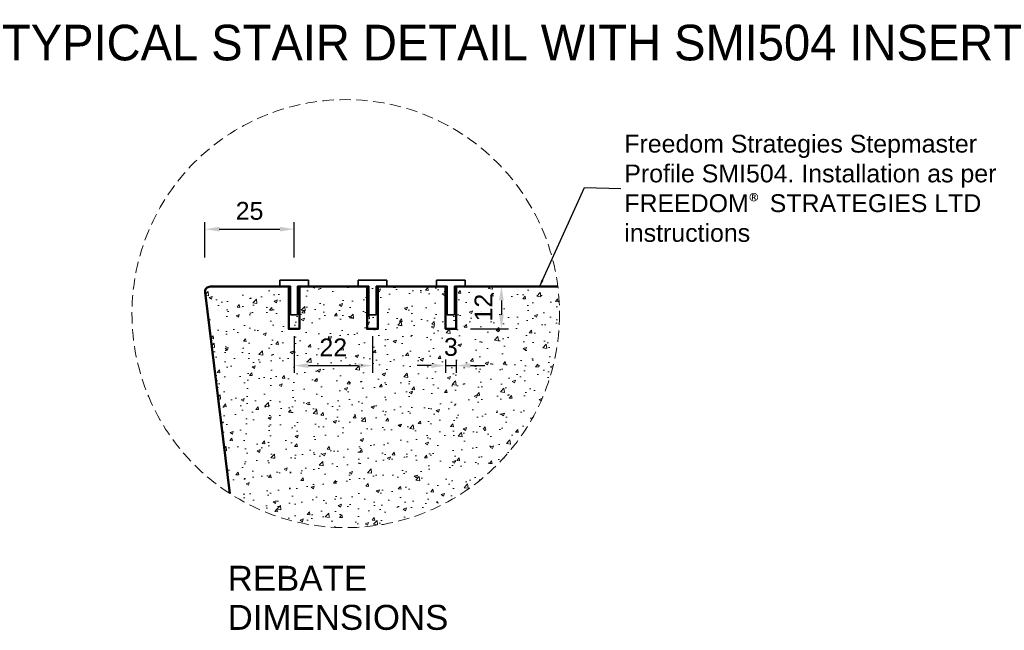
# Model space of a CAD drawing. Header units: millimetres. Extents: x -347 to 646, y -989 to 80.
# Tile 3 of 4: x -52 to 224, y -91 to 80. Entities that reach past the tile are written whole.
import ezdxf

# ---------------------------------------------------------------- set-up
doc = ezdxf.new("R2010")
doc.units = ezdxf.units.MM
doc.linetypes.add('HIDDEN2', pattern=[4.7625, 3.175, -1.5875])
for name, color, linetype, lineweight in [('FS-DETAIL', 3, 'Continuous', 35), ('FS-DETAIL-HATCH', 253, 'Continuous', 13), ('FS-DETAIL-THICK', 2, 'Continuous', 50), ('FS-DETAIL-THIN', 8, 'Continuous', 18), ('FS-DIM', 14, 'Continuous', 15), ('FS-TEXT', 7, 'Continuous', 25)]:
    doc.layers.add(name, color=color, linetype=linetype, lineweight=lineweight)
doc.styles.add('Arial', font='arial.ttf', dxfattribs={"height": 2.5})
doc.dimstyles.new('Diagonal_2.5mm Arial', dxfattribs={"dimtxt": 2.5, "dimasz": 2, "dimexe": 1, "dimexo": 2, "dimgap": 1, "dimtad": 0, "dimdec": 0, "dimzin": 0, "dimdsep": 46, "dimtxsty": 'Arial', "dimcen": 2, "dimdle": 4, "dimclrd": 256, "dimclre": 256, "dimclrt": 50, "dimaunit": 1, "dimadec": 0, "dimazin": 0, "dimtfac": 1, "dimtdec": 0, "dimtix": 1, "dimtmove": 2, "dimatfit": 3, "dimfxl": 1, "dimtvp": 1, "dimtolj": 1, "dimtzin": 0, "dimarcsym": 0})
doc.dimstyles.new('Diagonal_2.5mm Arial$7', dxfattribs={"dimtxt": 2.5, "dimasz": 2, "dimexe": 1, "dimexo": 2, "dimgap": 1, "dimtad": 0, "dimdec": 0, "dimzin": 0, "dimdsep": 46, "dimtxsty": 'Arial', "dimcen": 2, "dimdle": 4, "dimclrd": 1, "dimclre": 256, "dimclrt": 7, "dimaunit": 1, "dimadec": 0, "dimazin": 0, "dimtfac": 1, "dimtdec": 0, "dimtix": 1, "dimtmove": 2, "dimatfit": 3, "dimfxl": 1, "dimtvp": 1, "dimtolj": 1, "dimtzin": 0, "dimarcsym": 0})

# ---------------------------------------------------------------- blocks, each defined once
blk = doc.blocks.new('FS_SMI504')
at = {"layer": 'FS-DETAIL', "color": 0}
for p, q in [((-4, 4.7), (4, 4.7)), ((-4, 3), (-4, 4.7)), ((-1, 3), (-4, 3)), ((-1, -5), (-1, 3)), ((4, 3), (1, 3)), ((1, 3), (1, -5)), ((4, 4.7), (4, 3)), ((1, -5), (-1, -5))]:
    blk.add_line(p, q, dxfattribs=at)
blk = doc.blocks.new('*D19')
at = {"layer": 'Defpoints', "color": 0, "transparency": 16777216}
for p in [(25.12, 21.09), (0.11, 9.1), (25.12, 9.1)]:
    blk.add_point(p, dxfattribs=at)
at = {"layer": 'FS-DIM', "lineweight": -2, "transparency": 16777216}
for p, q in [((0.11, 13.1), (0.11, 23.09)), ((25.12, 13.1), (25.12, 23.09)), ((4.11, 21.09), (21.12, 21.09))]:
    blk.add_line(p, q, dxfattribs=at)
at = {"layer": 'FS-DIM', "transparency": 16777216}
for points in [[(4.11, 21.75), (4.11, 20.42), (0.11, 21.09)], [(21.12, 21.75), (21.12, 20.42), (25.12, 21.09)]]:
    blk.add_solid(points, dxfattribs=at)
at = {"layer": 'FS-DIM', "color": 50, "transparency": 16777216, "insert": (12.62, 26.19), "char_height": 5, "attachment_point": 5, "style": 'Arial'}
blk.add_mtext('\\A1;25', dxfattribs=at)
blk = doc.blocks.new('*D20')
at = {"layer": 'Defpoints', "color": 0, "transparency": 16777216}
for p in [(25.12, -4.87), (47.12, -4.87), (47.12, -17.17)]:
    blk.add_point(p, dxfattribs=at)
at = {"layer": 'FS-DIM', "lineweight": -2, "transparency": 16777216}
for p, q in [((25.12, -8.87), (25.12, -19.17)), ((47.12, -8.87), (47.12, -19.17)), ((29.12, -17.17), (43.12, -17.17))]:
    blk.add_line(p, q, dxfattribs=at)
at = {"layer": 'FS-DIM', "transparency": 16777216}
for points in [[(29.12, -16.5), (29.12, -17.84), (25.12, -17.17)], [(43.12, -16.5), (43.12, -17.84), (47.12, -17.17)]]:
    blk.add_solid(points, dxfattribs=at)
at = {"layer": 'FS-DIM', "color": 50, "transparency": 16777216, "insert": (36.12, -12.06), "char_height": 5, "attachment_point": 5, "style": 'Arial'}
blk.add_mtext('\\A1;22', dxfattribs=at)
blk = doc.blocks.new('*D21')
at = {"layer": 'Defpoints', "color": 0, "transparency": 16777216}
for p in [(70.62, 5.1), (70.62, -6.9), (83.29, -6.9)]:
    blk.add_point(p, dxfattribs=at)
at = {"layer": 'FS-DIM', "lineweight": -2, "transparency": 16777216}
for p, q in [((74.62, 5.1), (85.29, 5.1)), ((83.29, 1.1), (83.29, -2.9)), ((74.62, -6.9), (85.29, -6.9))]:
    blk.add_line(p, q, dxfattribs=at)
at = {"layer": 'FS-DIM', "transparency": 16777216}
for points in [[(82.63, 1.1), (83.96, 1.1), (83.29, 5.1)], [(82.63, -2.9), (83.96, -2.9), (83.29, -6.9)]]:
    blk.add_solid(points, dxfattribs=at)
at = {"layer": 'FS-DIM', "color": 50, "transparency": 16777216, "insert": (78.27, -0.9), "char_height": 5, "attachment_point": 5, "rotation": 90, "style": 'Arial'}
blk.add_mtext('\\A1;12', dxfattribs=at)
blk = doc.blocks.new('*D22')
at = {"layer": 'Defpoints', "color": 0, "transparency": 16777216}
for p in [(67.62, -11.41), (70.62, -11.57), (70.62, -17.17)]:
    blk.add_point(p, dxfattribs=at)
at = {"layer": 'FS-DIM', "lineweight": -2, "transparency": 16777216}
for p, q in [((67.62, -15.41), (67.62, -19.17)), ((70.62, -15.57), (70.62, -19.17)), ((63.62, -17.17), (59.62, -17.17)), ((67.62, -17.17), (70.62, -17.17)), ((74.62, -17.17), (78.62, -17.17))]:
    blk.add_line(p, q, dxfattribs=at)
at = {"layer": 'FS-DIM', "transparency": 16777216}
for points in [[(63.62, -16.5), (63.62, -17.84), (67.62, -17.17)], [(74.62, -16.5), (74.62, -17.84), (70.62, -17.17)]]:
    blk.add_solid(points, dxfattribs=at)
at = {"layer": 'FS-DIM', "color": 50, "transparency": 16777216, "insert": (69.12, -11.96), "char_height": 5, "attachment_point": 5, "style": 'Arial'}
blk.add_mtext('\\A1;3', dxfattribs=at)

msp = doc.modelspace()

# ---------------------------------------------------------------- hatches: boundary and pattern name
at = {"layer": 'FS-DETAIL-HATCH'}
h = msp.add_hatch(dxfattribs=at)
h.set_pattern_fill('AR-CONC', color=256, scale=0.05)
edge = h.paths.add_edge_path()
edge.add_arc((19.99, -4.32), 79.69, 0.8996, 6.3758)
edge.add_line((99.19, 4.53), (86.12, 4.74))
edge.add_line((86.12, 4.74), (86.12, -3))
edge.add_line((86.12, -3), (84.12, -3))
edge.add_line((84.12, -3), (84.12, 4.78))
edge.add_line((84.12, 4.78), (81.12, 4.83))
edge.add_line((81.12, 4.83), (56.12, 5))
edge.add_line((56.12, 5), (56.12, -3))
edge.add_line((56.12, -3), (54.12, -3))
edge.add_line((54.12, -3), (54.12, 5))
edge.add_line((54.12, 5), (51.12, 5))
edge.add_line((51.12, 5), (26.12, 5))
edge.add_line((26.12, 5), (26.12, -3))
edge.add_line((26.12, -3), (24.12, -3))
edge.add_line((24.12, -3), (24.12, 5))
edge.add_line((24.12, 5), (21.12, 5))
edge.add_line((21.12, 5), (1.62, 5))
edge.add_arc((1.62, 3.5), 1.5, 90, 188.1301)
edge.add_line((0.13, 3.29), (7.08, -53.01))
edge.add_arc((39.62, -2.53), 60.06, 237.1955, 359.4876)

# ---------------------------------------------------------------- linework, layer by layer
at = {"layer": 'FS-DETAIL-THICK', "flags": 128}
msp.add_lwpolyline([(7.08, -53.01), (0.13, 3.29, -0.456412), (1.62, 5), (23.62, 5), (23.62, -6.9), (26.62, -6.9), (26.62, 5), (45.62, 5), (45.62, -6.9), (48.62, -6.9), (48.62, 5), (67.62, 5), (67.62, -6.9), (70.62, -6.9), (70.62, 5), (99.19, 5)], format="xyb", dxfattribs=at)
at = {"layer": 'FS-DETAIL-THIN', "linetype": 'HIDDEN2'}
msp.add_circle((39.62, -2.6), 60, dxfattribs=at)

# ---------------------------------------------------------------- block references
at = {"layer": 'FS-DETAIL'}
for p in [(25.12, 2.1), (47.12, 2.1), (69.12, 2.1)]:
    msp.add_blockref('FS_SMI504', p, dxfattribs=at)

# ---------------------------------------------------------------- texts
at = {"layer": 'FS-TEXT', "color": 7, "line_spacing_factor": 0.938532, "style": 'Arial', "bg_fill": 3, "box_fill_scale": 1.25, "bg_fill_transparency": 0}
for s, insert, char_height, width, attachment_point, bg_fill_color in [('TYPICAL STAIR DETAIL WITH SMI504 INSERT', (86.27, 73.33), 10, 307.8521, 5, 0), ('REBATE \\PDIMENSIONS', (6.48, -73.29), 7, 67.3249, 1, 7)]:
    msp.add_mtext(s, dxfattribs=dict(at, insert=insert, char_height=char_height, width=width, attachment_point=attachment_point, bg_fill_color=bg_fill_color))
at = {"layer": 'FS-TEXT', "color": 7, "insert": (117.78, 32.51), "char_height": 5, "width": 114.8527, "attachment_point": 4, "style": 'Arial'}
msp.add_mtext('Freedom Strategies Stepmaster Profile SMI504. Installation as per FREEDOM{\\fCalibri|b0|i0|c0|p34;\\C256;®} STRATEGIES LTD instructions', dxfattribs=at)

# ---------------------------------------------------------------- dimensions: what is measured, and where the dimension line sits
at = {"layer": 'FS-DIM'}
dim = msp.add_linear_dim(base=(25.12, 21.09), p1=(0.11, 9.1), p2=(25.12, 9.1), dimstyle='Diagonal_2.5mm Arial', dxfattribs=at)
dim.commit()
dim.dimension.update_dxf_attribs({"geometry": '*D19', "text_midpoint": (12.62, 26.19)})
dim = msp.add_linear_dim(base=(83.29, -6.9), p1=(70.62, 5.1), p2=(70.62, -6.9), angle=90, dimstyle='Diagonal_2.5mm Arial', dxfattribs=at)
dim.commit()
dim.dimension.update_dxf_attribs({"geometry": '*D21', "text_midpoint": (78.27, -0.9)})
for base, p1, p2, picture, middle in [((47.12, -17.17), (25.12, -4.87), (47.12, -4.87), '*D20', (36.12, -12.06)), ((70.62, -17.17), (67.62, -11.41), (70.62, -11.57), '*D22', (69.12, -11.96))]:
    dim = msp.add_linear_dim(base=base, p1=p1, p2=p2, dimstyle='Diagonal_2.5mm Arial', dxfattribs=at)
    dim.commit()
    dim.dimension.update_dxf_attribs({"geometry": picture, "text_midpoint": middle, "dimtype": 160})

# ---------------------------------------------------------------- leaders
at = {"layer": 'FS-TEXT', "annotation_type": 0, "has_hookline": 1, "hookline_direction": 0, "text_width": 104}
msp.add_leader([(93.99, 4.96), (106.63, 32.76), (116.78, 32.51)], dimstyle='Diagonal_2.5mm Arial$7', override={"dimscale": 0}, dxfattribs=at)

doc.saveas('drawing.dxf')
